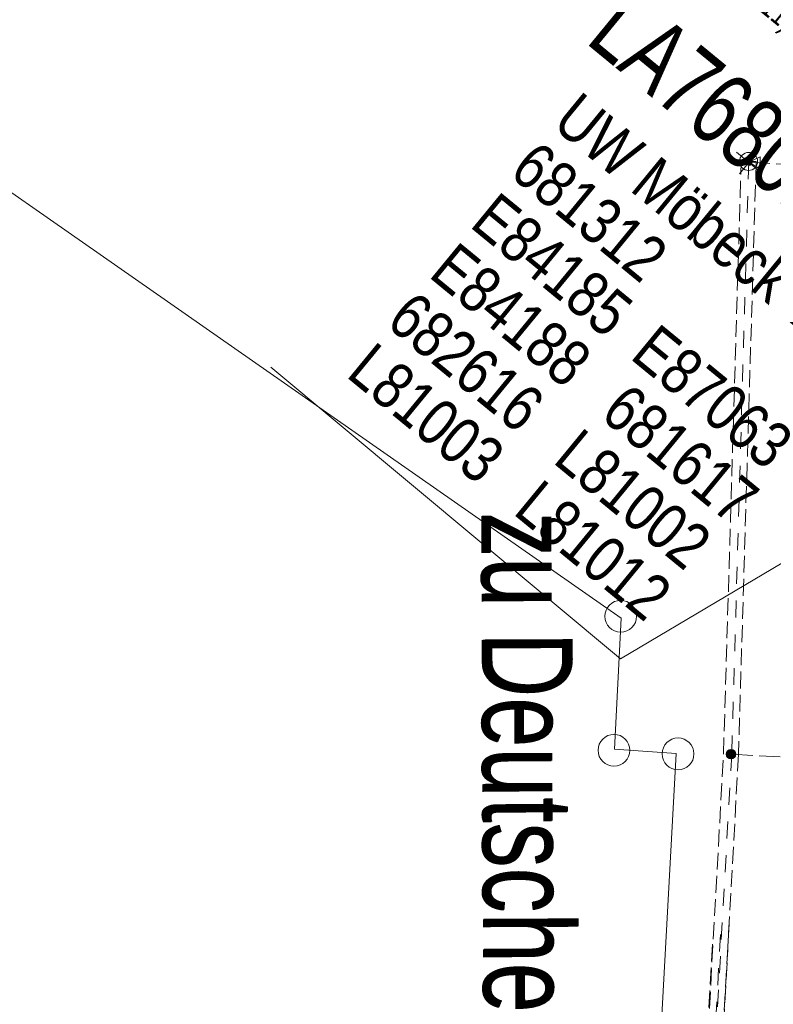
# Model space of a CAD drawing. Header units: metres. Extents: x -740 to 758, y -633 to 854.
# Tile 210 of 256: x -411 to -396, y 249 to 268. Entities that reach past the tile are written whole.
import ezdxf

# ---------------------------------------------------------------- set-up
doc = ezdxf.new("R2010")
doc.units = ezdxf.units.M
doc.header["$MEASUREMENT"] = 0
for name, pattern in [('333_125', [0.4576, 0.3328, -0.1248]), ('333_333', [0.6656, 0.3328, -0.3328]), ('416_125', [0.5408, 0.416, -0.1248])]:
    doc.linetypes.add(name, pattern=pattern)
for name, color, linetype in [('Gis.LOVION', 7, 'Continuous'), ('Grundkarte.LOVION', 7, 'Continuous'), ('Strom.LOVION', 7, 'Continuous'), ('StromBemass.LOVION', 7, 'Continuous'), ('Telko.LOVION', 7, 'Continuous')]:
    doc.layers.add(name, color=color, linetype=linetype)
doc.styles.add('ERSTELLTER_STIL_1', font='arial.ttf')

msp = doc.modelspace()

# ---------------------------------------------------------------- hatches: boundary and pattern name
at = {"layer": 'StromBemass.LOVION', "linetype": 'Continuous', "lineweight": 13}
for points in [[(-396.915, 265.469), (-396.911, 265.476), (-396.907, 265.483), (-396.904, 265.49), (-396.902, 265.498), (-396.901, 265.506), (-396.901, 265.514), (-396.902, 265.522), (-396.904, 265.529), (-396.907, 265.537), (-396.911, 265.544), (-396.915, 265.55), (-396.921, 265.556), (-396.927, 265.561), (-396.934, 265.565), (-396.941, 265.569), (-396.949, 265.571), (-396.956, 265.572), (-396.964, 265.573), (-396.972, 265.572), (-396.98, 265.571), (-396.988, 265.568), (-396.995, 265.565), (-397.001, 265.561), (-397.008, 265.556), (-397.013, 265.55), (-397.018, 265.543), (-397.021, 265.536), (-397.024, 265.529), (-397.026, 265.521), (-397.027, 265.513), (-397.027, 265.505), (-397.026, 265.498), (-397.024, 265.49), (-397.021, 265.483), (-397.017, 265.476), (-397.013, 265.469), (-397.007, 265.463), (-397.001, 265.458), (-396.994, 265.454), (-396.987, 265.451), (-396.98, 265.448), (-396.972, 265.447), (-396.964, 265.446), (-396.956, 265.447), (-396.948, 265.448), (-396.941, 265.451), (-396.933, 265.454), (-396.927, 265.459), (-396.921, 265.464)], [(-397.246, 253.768), (-397.239, 253.778), (-397.233, 253.788), (-397.229, 253.799), (-397.226, 253.811), (-397.224, 253.822), (-397.224, 253.834), (-397.226, 253.846), (-397.229, 253.857), (-397.233, 253.868), (-397.239, 253.879), (-397.246, 253.888), (-397.254, 253.897), (-397.263, 253.904), (-397.273, 253.911), (-397.284, 253.915), (-397.295, 253.919), (-397.307, 253.921), (-397.318, 253.922), (-397.33, 253.921), (-397.342, 253.919), (-397.353, 253.915), (-397.364, 253.91), (-397.374, 253.904), (-397.383, 253.896), (-397.391, 253.888), (-397.398, 253.878), (-397.403, 253.868), (-397.407, 253.857), (-397.41, 253.845), (-397.412, 253.834), (-397.412, 253.822), (-397.41, 253.81), (-397.407, 253.799), (-397.403, 253.788), (-397.397, 253.777), (-397.39, 253.768), (-397.382, 253.759), (-397.373, 253.752), (-397.363, 253.746), (-397.352, 253.741), (-397.341, 253.737), (-397.33, 253.735), (-397.318, 253.734), (-397.306, 253.735), (-397.294, 253.737), (-397.283, 253.741), (-397.273, 253.746), (-397.263, 253.752), (-397.254, 253.76)], [(-397.255, 253.79), (-397.25, 253.796), (-397.246, 253.803), (-397.243, 253.811), (-397.241, 253.819), (-397.24, 253.826), (-397.24, 253.834), (-397.241, 253.842), (-397.243, 253.85), (-397.246, 253.857), (-397.25, 253.864), (-397.255, 253.871), (-397.26, 253.877), (-397.266, 253.882), (-397.273, 253.886), (-397.28, 253.889), (-397.288, 253.892), (-397.296, 253.893), (-397.304, 253.894), (-397.312, 253.893), (-397.319, 253.892), (-397.327, 253.889), (-397.334, 253.886), (-397.341, 253.881), (-397.347, 253.876), (-397.352, 253.871), (-397.357, 253.864), (-397.361, 253.857), (-397.364, 253.85), (-397.366, 253.842), (-397.367, 253.834), (-397.367, 253.826), (-397.366, 253.818), (-397.364, 253.81), (-397.361, 253.803), (-397.357, 253.796), (-397.352, 253.79), (-397.347, 253.784), (-397.341, 253.779), (-397.334, 253.775), (-397.327, 253.771), (-397.319, 253.769), (-397.311, 253.767), (-397.303, 253.767), (-397.295, 253.767), (-397.288, 253.769), (-397.28, 253.771), (-397.273, 253.775), (-397.266, 253.779), (-397.26, 253.784)]]:
    msp.add_hatch(color=7, dxfattribs=at).paths.add_polyline_path(points)

# ---------------------------------------------------------------- linework, layer by layer
at = {"layer": 'Grundkarte.LOVION', "color": 253, "linetype": 'Continuous', "lineweight": 18}
for points in [[(-399.407, 235.446), (-398.398, 253.84), (-399.618, 253.928), (-399.487, 256.512), (-422.992, 272.923), (-430.569, 273.335), (-430.433, 275.269), (-430.181, 279.639), (-428.697, 305.881), (-397.395, 288.016), (-377.75, 279.356), (-369.023, 276.544), (-366.364, 275.652), (-369.023, 276.544), (-377.75, 279.356), (-397.395, 288.016), (-428.697, 305.881), (-428.722, 306.441), (-430.386, 307.431), (-431.488, 308.121), (-433.665, 309.534), (-434.837, 310.335), (-425.484, 309.595), (-394.652, 302.885)], [(-435.198, 191.899), (-432.975, 230.834), (-430.768, 269.621), (-430.569, 273.335), (-422.992, 272.923), (-399.487, 256.512), (-399.618, 253.928), (-398.398, 253.84), (-399.407, 235.446)]]:
    msp.add_lwpolyline(points, dxfattribs=at)
at = {"layer": 'Grundkarte.LOVION', "color": 8, "linetype": 'Continuous', "lineweight": 18}
for points in [[(-399.407, 235.446), (-398.398, 253.84), (-399.618, 253.928), (-399.487, 256.512), (-422.992, 272.923), (-430.569, 273.335), (-430.433, 275.269), (-430.181, 279.639), (-428.697, 305.881), (-397.395, 288.016), (-377.75, 279.356), (-369.023, 276.544), (-369.507, 271.827)], [(-435.198, 191.899), (-432.975, 230.834), (-430.768, 269.621), (-430.569, 273.335), (-422.992, 272.923), (-399.487, 256.512), (-399.618, 253.928), (-398.398, 253.84), (-399.407, 235.446)]]:
    msp.add_lwpolyline(points, dxfattribs=at)
at = {"layer": 'Grundkarte.LOVION', "color": 9, "linetype": 'Continuous', "lineweight": 18}
for centre in [(-399.493, 256.55), (-399.628, 253.906), (-398.362, 253.835)]:
    msp.add_circle(centre, 0.313, dxfattribs=at)
at = {"layer": 'Strom.LOVION', "color": 9, "linetype": 'Continuous', "lineweight": 18}
for points in [[(-397.208, 265.705), (-396.742, 265.322)], [(-397.152, 265.282), (-396.769, 265.748)]]:
    msp.add_lwpolyline(points, dxfattribs=at)
at = {"layer": 'Strom.LOVION', "color": 7, "linetype": '333_125', "lineweight": 13}
for points in [[(-400.897, 233.601), (-399.28, 236.257), (-398.123, 241.956), (-397.466, 253.828), (-397.117, 265.522), (-396.821, 265.521), (-397.17, 253.827), (-397.824, 241.926), (-399.002, 236.136), (-399.537, 235.257)], [(-397.354, 250.479), (-397.834, 241.934), (-399.012, 236.144), (-401.751, 231.665), (-402.53, 231.012), (-406.241, 229.216), (-416.262, 222.133), (-416.434, 222.382), (-406.4, 229.481), (-402.686, 231.248), (-401.976, 231.85), (-399.29, 236.265), (-398.149, 241.978), (-397.685, 250.077)]]:
    msp.add_lwpolyline(points, dxfattribs=at)
at = {"layer": 'Strom.LOVION', "color": 9, "linetype": '333_333', "lineweight": 18}
for points in [[(-396.967, 265.507), (-397.303, 253.829), (-397.974, 241.941), (-399.141, 236.197), (-400.237, 234.405)], [(-397.526, 250.27), (-397.983, 241.949), (-399.151, 236.205), (-401.864, 231.757), (-402.6, 231.124), (-406.327, 229.341), (-416.348, 222.258), (-416.904, 221.287), (-418.357, 209.855), (-419.083, 208.513), (-419.336, 208.828)]]:
    msp.add_lwpolyline(points, dxfattribs=at)
at = {"layer": 'Strom.LOVION', "color": 9, "linetype": 'Continuous', "lineweight": 18}
msp.add_circle((-396.97, 265.523), 0.178, dxfattribs=at)
at = {"layer": 'StromBemass.LOVION', "color": 7, "linetype": 'Continuous', "lineweight": 13}
msp.add_lwpolyline([(-396.967, 265.507), (-396.748, 265.381), (-396.742, 265.618)], close=True, dxfattribs=at)
at = {"layer": 'StromBemass.LOVION', "color": 7, "linetype": '416_125', "lineweight": 13}
for points in [[(-396.967, 265.507), (-389.537, 265.081)], [(-397.303, 253.829), (-389.977, 253.408)]]:
    msp.add_lwpolyline(points, dxfattribs=at)
at = {"layer": 'StromBemass.LOVION', "color": 7, "linetype": 'Continuous', "lineweight": 13}
msp.add_lwpolyline([(-396.967, 265.507), (-396.76, 265.498)], dxfattribs=at)
for centre, radius in [((-396.964, 265.51), 0.0633), ((-397.318, 253.828), 0.0939), ((-397.304, 253.83), 0.0634)]:
    msp.add_circle(centre, radius, dxfattribs=at)
at = {"layer": 'Telko.LOVION', "color": 7, "linetype": 'Continuous', "lineweight": 13}
msp.add_lwpolyline([(-406.4, 261.467), (-399.497, 255.713), (-389.524, 261.624)], dxfattribs=at)

# ---------------------------------------------------------------- texts
at = {"layer": 'Gis.LOVION', "color": 44, "linetype": 'Continuous', "lineweight": 18, "char_height": 1.77843, "attachment_point": 7, "rotation": 270.2458, "style": 'ERSTELLTER_STIL_1'}
for insert in [(-402.784, 258.596), (-402.766, 258.606)]:
    msp.add_mtext('{\\A1;\\W0.71562x;zu Deutscher Ring}', dxfattribs=dict(at, insert=insert))
at = {"layer": 'Strom.LOVION', "color": 7, "linetype": 'Continuous', "lineweight": 13, "insert": (-398.468, 269.725), "char_height": 0.44461, "attachment_point": 7, "rotation": 320.5841, "style": 'ERSTELLTER_STIL_1'}
msp.add_mtext('{\\A1;\\W0.72441x;SCH (3.2011)}', dxfattribs=at)
at = {"layer": 'Telko.LOVION', "color": 7, "linetype": 'Continuous', "lineweight": 13, "insert": (-400.227, 267.865), "char_height": 1.42278, "attachment_point": 7, "rotation": 320.5841, "style": 'ERSTELLTER_STIL_1'}
msp.add_mtext('{\\A1;\\W0.71559x;LA76801/002}', dxfattribs=at)
at = {"layer": 'Telko.LOVION', "color": 220, "linetype": 'Continuous', "lineweight": 18, "char_height": 0.91526, "attachment_point": 7, "rotation": 320.5841, "style": 'ERSTELLTER_STIL_1'}
for s, insert in [('{\\A1;\\W0.80002x;UW Möbeck LWL}', (-400.881, 266.213)), ('{\\A1;\\W0.80002x;681312}', (-401.726, 265.252)), ('{\\A1;\\W0.80002x;E84185  E87063}', (-402.504, 264.238)), ('{\\A1;\\W0.80002x;E84188   681617}', (-403.315, 263.251)), ('{\\A1;\\W0.80002x;682616   L81002}', (-404.159, 262.291)), ('{\\A1;\\W0.80002x;L81003   L81012}', (-404.943, 261.28))]:
    msp.add_mtext(s, dxfattribs=dict(at, insert=insert))

doc.saveas('drawing.dxf')
